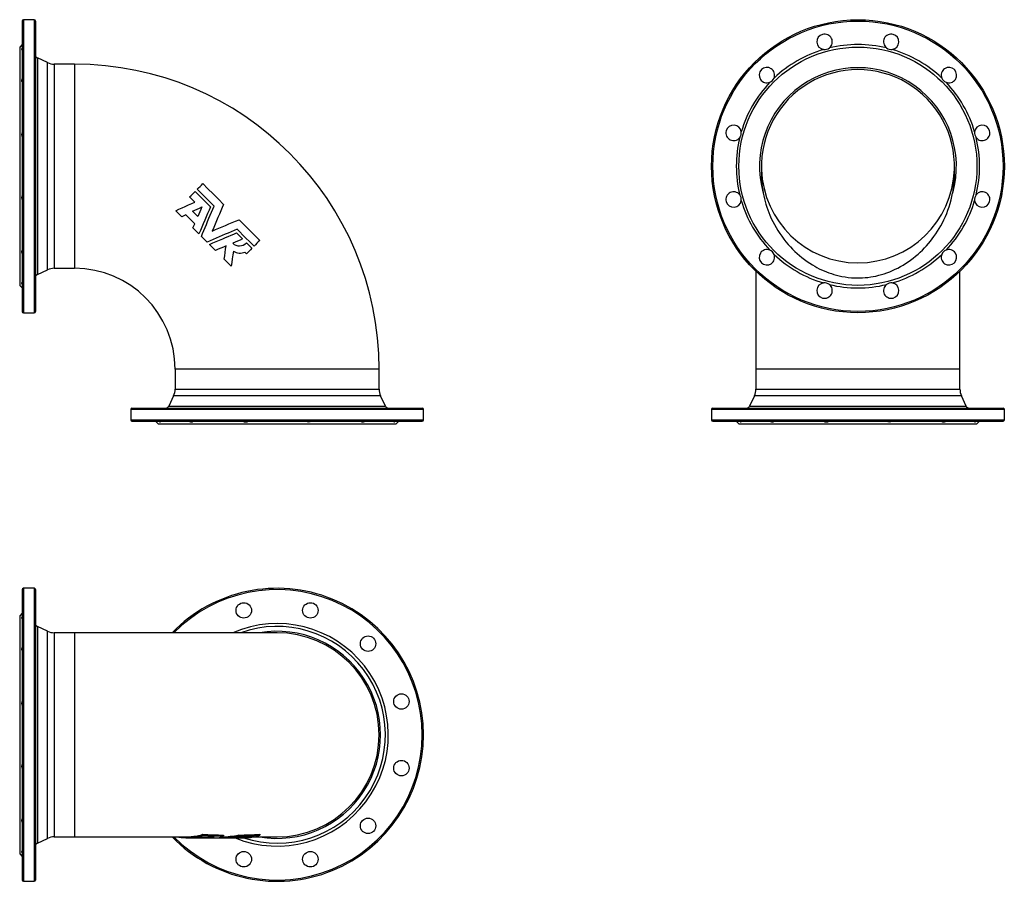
# Model space of a CAD drawing. Extents: x -138 to 1392, y -67 to 1271.
import ezdxf

# ---------------------------------------------------------------- set-up
doc = ezdxf.new("R2010")
doc.units = 0
doc.layers.get('0').update_dxf_attribs({"linetype": 'CONTINUOUS'})

msp = doc.modelspace()

# ---------------------------------------------------------------- linework, layer by layer
at = {"color": 7, "linetype": 'CONTINUOUS'}
for p, q in [((-115.5, 1270.7), (-132, 1270.7)), ((-134, 1268.7), (-134, 817.7)), ((-113.5, 1268.7), (-113.5, 817.7)), ((-134, 1232.2), (-138, 1228.2)), ((-138, 1228.2), (-138, 858.2)), ((-94.7, 1204.1), (-110.6, 1211.5)), ((-53, 1201.7), (-84.2, 1201.7)), ((134.3, 987.4), (126.1, 995.7)), ((134.5, 1004.1), (158.4, 980.2)), ((113.8, 964.8), (104.5, 974.1)), ((134, 953.9), (120.2, 967.6)), ((138.7, 965.2), (130.4, 973.5)), ((140.6, 938), (131.2, 947.4)), ((153.1, 925.5), (144.3, 934.3)), ((198.9, 939.7), (208.3, 930.2)), ((166.1, 912.5), (156.7, 921.9)), ((214.4, 924.1), (222.9, 915.7)), ((214.4, 907.3), (211.9, 909.8)), ((190.8, 887.8), (179.8, 898.8)), ((-110.6, 875), (-94.7, 882.4)), ((-84.2, 884.7), (-53, 884.7)), ((1006.1, 880), (1006.1, 728.2)), ((1323.1, 728.2), (1323.1, 880)), ((-138, 858.2), (-134, 854.2)), ((-132, 815.7), (-115.5, 815.7)), ((103.5, 728.2), (103.5, 697.1)), ((420.5, 697.1), (420.5, 728.2)), ((1006.1, 728.2), (1006.1, 697.1)), ((1323.1, 697.1), (1323.1, 728.2)), ((101.1, 686.5), (93.7, 670.6)), ((430.2, 670.6), (422.8, 686.5)), ((1003.7, 686.5), (996.3, 670.6)), ((1332.8, 670.6), (1325.4, 686.5)), ((34.5, 665.7), (34.5, 649.2)), ((36.5, 667.7), (487.5, 667.7)), ((489.5, 649.2), (489.5, 665.7)), ((937.1, 665.7), (937.1, 649.2)), ((939.1, 667.7), (1164.6, 667.7)), ((1164.6, 667.7), (1390.1, 667.7)), ((1392.1, 649.2), (1392.1, 665.7)), ((36.5, 647.2), (487.5, 647.2)), ((73, 647.2), (77, 643.2)), ((77, 643.2), (447, 643.2)), ((447, 643.2), (451, 647.2)), ((939.1, 647.2), (1164.6, 647.2)), ((975.6, 647.2), (979.6, 643.2)), ((979.6, 643.2), (1164.6, 643.2)), ((1164.6, 647.2), (1390.1, 647.2)), ((1164.6, 643.2), (1349.6, 643.2)), ((1349.6, 643.2), (1353.6, 647.2)), ((-134, 385.7), (-134, 160.2)), ((-115.5, 387.7), (-132, 387.7)), ((-113.5, 385.7), (-113.5, 160.2)), ((-134, 349.2), (-138, 345.2)), ((-138, 345.2), (-138, 160.2)), ((-94.7, 321.1), (-110.6, 328.5)), ((-53, 318.7), (-84.2, 318.7)), ((262, 318.7), (-53, 318.7)), ((-138, 160.2), (-138, -24.8)), ((-134, 160.2), (-134, -65.3)), ((-113.5, 160.2), (-113.5, -65.3)), ((-84.2, 1.7), (-53, 1.7)), ((-53, 1.7), (126.1, 1.7)), ((126.1, 1.9), (126.1, 0.4)), ((134.3, 0.3), (126.1, 0.4)), ((129.2, 0.2), (139.5, 0.2)), ((134.5, 2.8), (137.8, 2.7)), ((134.5, 2.8), (134.5, 1.3)), ((137.8, 3.4), (137.8, 1.9)), ((142.8, 0.2), (152.8, 0.2)), ((146.6, 5.7), (146.6, 4.2)), ((156.5, 0.2), (166.3, 0.2)), ((158.4, 1.4), (158.4, 0.8)), ((173.1, 0.2), (182.2, 0.2)), ((178.8, 4.6), (178.8, 3.1)), ((185.5, 0.2), (193.7, 0.2)), ((195.4, 0.2), (205.5, 0.2)), ((198.9, 1.2), (198.9, 0.8)), ((198.9, 0.8), (208.3, 1)), ((202.8, 4.6), (202.8, 3.1)), ((208.3, 1.4), (208.3, 1)), ((214.4, 0.4), (211.9, 0.4)), ((214.4, 1.6), (214.4, 1.1)), ((214.4, 1.1), (222.9, 1.3)), ((222.9, 1.8), (222.9, 1.3)), ((222.9, 1.7), (262, 1.7)), ((235, 5.7), (235, 4.2)), ((-110.6, -8), (-94.7, -0.6)), ((-138, -24.8), (-134, -28.8)), ((-132, -67.3), (-115.5, -67.3))]:
    msp.add_line(p, q, dxfattribs=at)
at = {"color": 8, "linetype": 'CONTINUOUS'}
for p, q in [((-132, 1270.7), (-132, 815.7)), ((-115.5, 1270.7), (-115.5, 815.7)), ((-110.6, 1211.5), (-110.6, 875)), ((-94.7, 882.4), (-94.7, 1204.1)), ((-84.2, 1201.7), (-84.2, 884.7)), ((-53, 1201.7), (-53, 884.7)), ((420.5, 728.2), (103.5, 728.2)), ((1323.1, 728.2), (1006.1, 728.2)), ((103.5, 697.1), (420.5, 697.1)), ((1006.1, 697.1), (1164.6, 697.1)), ((1164.6, 697.1), (1323.1, 697.1)), ((422.8, 686.5), (101.1, 686.5)), ((1164.6, 686.5), (1003.7, 686.5)), ((1325.4, 686.5), (1164.6, 686.5)), ((34.5, 665.7), (489.5, 665.7)), ((93.7, 670.6), (430.2, 670.6)), ((937.1, 665.7), (1164.6, 665.7)), ((996.3, 670.6), (1164.6, 670.6)), ((1164.6, 670.6), (1332.8, 670.6)), ((1164.6, 665.7), (1392.1, 665.7)), ((34.5, 649.2), (489.5, 649.2)), ((937.1, 649.2), (1164.6, 649.2)), ((1164.6, 649.2), (1392.1, 649.2)), ((-132, 387.7), (-132, 160.2)), ((-115.5, 387.7), (-115.5, 160.2)), ((-110.6, 328.5), (-110.6, 160.2)), ((-94.7, -0.6), (-94.7, 321.1)), ((-84.2, 318.7), (-84.2, 1.7)), ((-53, 318.7), (-53, 160.2)), ((-132, 160.2), (-132, -67.3)), ((-115.5, 160.2), (-115.5, -67.3)), ((-110.6, 160.2), (-110.6, -8)), ((-53, 160.2), (-53, 1.7))]:
    msp.add_line(p, q, dxfattribs=at)
at = {"color": 7, "linetype": 'CONTINUOUS', "flags": 128}
for points in [[(-134, 1227), (-134.4, 1226.4), (-134.6, 1225.9), (-134.9, 1225.5), (-135, 1225.1), (-135, 1224.8), (-135, 1224.6), (-134.9, 1224.5), (-134.7, 1224.4), (-134.4, 1224.4), (-134, 1224.5)], [(-134, 1180.1), (-134.4, 1179.3), (-134.6, 1178.5), (-134.9, 1177.7), (-135, 1176.9), (-135, 1176.2), (-135, 1175.5), (-134.9, 1174.9), (-134.7, 1174.4), (-134.4, 1174), (-134, 1173.5)], [(137.8, 1007.5), (140, 1009.7), (142.2, 1011.9), (144.4, 1014), (146.6, 1016.2)], [(146.6, 1016.2), (154.6, 1008.2), (162.7, 1000.1), (170.7, 992.1), (178.8, 984)], [(126.1, 995.7), (128.2, 997.8), (130.3, 999.9), (132.4, 1002), (134.5, 1004.1)], [(164, 981.3), (150.9, 994.4), (144.4, 1000.9), (137.8, 1007.5)], [(1017.3, 1001.6), (1018.2, 997.2), (1019.2, 992.8), (1020.3, 988.5), (1021.6, 984.1), (1023, 979.8), (1024.4, 975.5), (1026, 971.3), (1027.8, 967), (1029.9, 962.2), (1032.2, 957.4), (1034.7, 952.6), (1037.3, 948), (1040, 943.4), (1043, 938.8), (1046.1, 934.4), (1049.4, 930), (1052.8, 925.7), (1056.3, 921.5), (1059.6, 917.9), (1063, 914.4), (1066.4, 911), (1070, 907.7), (1073.7, 904.5), (1077.5, 901.3), (1081.5, 898.3), (1085.5, 895.4), (1089.7, 892.6), (1093.9, 890), (1097.4, 887.9), (1100.9, 886), (1104.5, 884.1), (1108.2, 882.3), (1111.9, 880.7), (1115.7, 879.1), (1119.5, 877.7), (1123.3, 876.4), (1127.3, 875.1), (1131.5, 874), (1135.6, 872.9), (1139.8, 872.1), (1144.6, 871.2), (1149.5, 870.5), (1154.4, 870.1), (1159.3, 869.8), (1163.5, 869.7), (1167.7, 869.7), (1171.9, 869.9), (1176, 870.2), (1180.2, 870.6), (1184.4, 871.2), (1188.5, 871.9), (1192.6, 872.7), (1196.9, 873.8), (1201.2, 874.9), (1205.5, 876.3), (1209.7, 877.7), (1214, 879.4), (1218.3, 881.2), (1222.5, 883.1), (1226.6, 885.1), (1230.7, 887.3), (1234.8, 889.7), (1238.7, 892.1), (1242.5, 894.6), (1246.5, 897.4), (1250.4, 900.4), (1254.2, 903.5), (1258, 906.7), (1261.4, 909.8), (1264.7, 913), (1268, 916.3), (1271.2, 919.7), (1274.2, 923.2), (1277.2, 926.8), (1280.1, 930.4), (1282.8, 934.1), (1285.6, 938.1), (1288.3, 942.1), (1290.8, 946.3), (1293.3, 950.5), (1295.8, 955.3), (1298.2, 960.1), (1300.5, 965), (1302.6, 969.9), (1304.5, 975), (1306.3, 980.2), (1307.9, 985.5), (1309.4, 990.8), (1310.7, 996.2), (1311.8, 1001.6)], [(104.5, 974.1), (109.4, 976.3), (114.4, 978.5), (119.3, 980.7), (124.3, 983), (129.3, 985.2), (134.3, 987.4)], [(130.4, 973.5), (134, 975.1), (137.6, 976.7), (141.3, 978.3), (144.9, 979.9)], [(144.9, 979.9), (143.4, 976.2), (141.8, 972.5), (140.2, 968.9), (138.7, 965.2)], [(158.4, 980.2), (156.2, 974.9), (154, 969.7), (151.8, 964.4), (149.6, 959.2), (147.3, 953.9), (145.1, 948.5), (142.9, 943.2), (140.6, 938)], [(144.3, 934.3), (146.2, 938.9), (148.2, 943.6), (150.1, 948.2), (152.1, 952.9), (154, 957.5), (156, 962.3), (158, 967), (160, 971.8), (162.1, 976.5), (164, 981.3)], [(178.8, 984), (176.6, 978.9), (174.5, 973.8), (172.3, 968.7), (170.1, 963.5), (167.9, 958.3), (165.7, 953), (163.5, 947.8), (161.3, 942.6)], [(120.2, 967.6), (117, 966.2), (113.8, 964.8)], [(131.2, 947.4), (132.6, 950.7), (134, 953.9)], [(161.3, 942.6), (166.5, 944.7), (171.6, 946.9), (176.8, 949.1), (181.9, 951.3), (187.2, 953.5), (192.4, 955.7), (197.6, 957.9), (202.8, 960)], [(202.8, 960), (210.8, 952), (218.9, 943.9), (226.9, 935.9), (235, 927.8)], [(200, 945.3), (195.4, 943.4), (190.7, 941.4), (186.1, 939.4), (181.4, 937.5), (176.7, 935.5), (172, 933.5), (167.2, 931.5), (162.5, 929.5), (157.8, 927.5), (153.1, 925.5)], [(156.7, 921.9), (161.9, 924.1), (167.1, 926.3), (172.3, 928.5), (177.6, 930.7), (181.8, 932.5), (186.1, 934.3), (190.4, 936.1), (194.7, 937.9), (198.9, 939.7)], [(226.2, 919.1), (219.7, 925.6), (213.1, 932.2), (200, 945.3)], [(182.7, 919.5), (178.6, 917.7), (174.4, 916), (170.3, 914.2), (166.1, 912.5)], [(179.8, 898.8), (180.6, 903.9), (181.3, 909.1), (182, 914.3), (182.7, 919.5)], [(208.3, 930.2), (204.5, 928.6), (200.7, 927), (196.8, 925.4), (193, 923.8)], [(235, 927.8), (232.8, 925.7), (230.6, 923.5), (228.4, 921.3), (226.2, 919.1)], [(-134, 912.9), (-134.4, 912.6), (-134.6, 912.1), (-134.9, 911.6), (-135, 911), (-135, 910.3), (-135, 909.6), (-134.9, 908.8), (-134.7, 908.1), (-134.4, 907.3), (-134, 906.3)], [(194.1, 911.2), (193.2, 905.4), (192.4, 899.5), (191.6, 893.7), (190.8, 887.8)], [(222.9, 915.7), (220.8, 913.6), (218.7, 911.5), (216.5, 909.4), (214.4, 907.3)], [(-134, 861.9), (-134.4, 862), (-134.6, 862.1), (-134.9, 862), (-135, 861.9), (-135, 861.6), (-135, 861.3), (-134.9, 861), (-134.7, 860.6), (-134.4, 860.1), (-134, 859.5)], [(78.3, 647.2), (78.8, 646.9), (79.3, 646.6), (79.7, 646.4), (80.1, 646.3), (80.4, 646.2), (80.6, 646.3), (80.7, 646.4), (80.8, 646.6), (80.8, 646.9), (80.7, 647.2)], [(125.1, 647.2), (125.9, 646.9), (126.8, 646.6), (127.6, 646.4), (128.3, 646.3), (129.1, 646.2), (129.7, 646.3), (130.3, 646.4), (130.8, 646.6), (131.2, 646.9), (131.7, 647.2)], [(392.3, 647.2), (392.7, 646.9), (393.1, 646.6), (393.7, 646.4), (394.3, 646.3), (394.9, 646.2), (395.7, 646.3), (396.4, 646.4), (397.2, 646.6), (397.9, 646.9), (398.9, 647.2)], [(443.3, 647.2), (443.2, 646.9), (443.2, 646.6), (443.2, 646.4), (443.4, 646.3), (443.6, 646.2), (443.9, 646.3), (444.2, 646.4), (444.6, 646.6), (445.1, 646.9), (445.7, 647.2)], [(980.8, 647.2), (981.4, 646.9), (981.9, 646.6), (982.3, 646.4), (982.7, 646.3), (983, 646.2), (983.2, 646.3), (983.3, 646.4), (983.4, 646.6), (983.4, 646.9), (983.3, 647.2)], [(1027.7, 647.2), (1028.5, 646.9), (1029.3, 646.6), (1030.1, 646.4), (1030.9, 646.3), (1031.6, 646.2), (1032.3, 646.3), (1032.9, 646.4), (1033.4, 646.6), (1033.8, 646.9), (1034.3, 647.2)], [(1294.9, 647.2), (1295.2, 646.9), (1295.7, 646.6), (1296.2, 646.4), (1296.8, 646.3), (1297.5, 646.2), (1298.2, 646.3), (1299, 646.4), (1299.7, 646.6), (1300.5, 646.9), (1301.5, 647.2)], [(1345.9, 647.2), (1345.8, 646.9), (1345.7, 646.6), (1345.8, 646.4), (1345.9, 646.3), (1346.2, 646.2), (1346.5, 646.3), (1346.8, 646.4), (1347.2, 646.6), (1347.7, 646.9), (1348.3, 647.2)], [(-134, 343.9), (-134.4, 343.4), (-134.6, 342.9), (-134.9, 342.5), (-135, 342.1), (-135, 341.8), (-135, 341.6), (-134.9, 341.5), (-134.7, 341.4), (-134.4, 341.4), (-134, 341.5)], [(-134, 297.1), (-134.4, 296.3), (-134.6, 295.5), (-134.9, 294.7), (-135, 293.9), (-135, 293.1), (-135, 292.5), (-134.9, 291.9), (-134.7, 291.4), (-134.4, 291), (-134, 290.5)], [(-134, 29.9), (-134.4, 29.5), (-134.6, 29.1), (-134.9, 28.6), (-135, 27.9), (-135, 27.3), (-135, 26.5), (-134.9, 25.8), (-134.7, 25.1), (-134.4, 24.3), (-134, 23.3)], [(134.5, 1.3), (146.4, 1), (158.4, 0.8)], [(164, 1.3), (150.9, 1.5), (144.4, 1.7), (137.8, 1.9)], [(139.5, 0.2), (141.3, 0.2), (144.9, 0.3)], [(144.9, 0.3), (143.4, 0.2), (141.8, 0.3)], [(146.6, 5.7), (154.6, 5.3), (162.7, 5), (170.7, 4.8), (178.8, 4.6)], [(146.6, 4.2), (154.6, 3.8), (162.7, 3.5), (170.7, 3.3), (178.8, 3.1)], [(226.2, 1.9), (219.7, 1.7), (213.1, 1.5), (200, 1.3)], [(202.8, 4.6), (210.8, 4.8), (218.9, 5), (226.9, 5.3), (235, 5.7)], [(202.8, 3.1), (210.8, 3.3), (218.9, 3.5), (226.9, 3.8), (235, 4.2)], [(-134, -21.1), (-134.4, -21), (-134.6, -21), (-134.9, -21), (-135, -21.2), (-135, -21.4), (-135, -21.7), (-134.9, -22), (-134.7, -22.4), (-134.4, -22.9), (-134, -23.5)]]:
    msp.add_lwpolyline(points, dxfattribs=at)
at = {"color": 7, "linetype": 'CONTINUOUS'}
for centre, radius in [((1164.6, 1043.2), 227.5), ((1164.6, 1043.2), 185), ((210.2, 353.4), 12), ((313.7, 353.4), 12), ((403.4, 301.7), 12), ((455.2, 212), 12), ((455.2, 108.5), 12), ((403.4, 18.8), 12), ((210.2, -33), 12), ((313.7, -33), 12)]:
    msp.add_circle(centre, radius, dxfattribs=at)
at = {"color": 8, "linetype": 'CONTINUOUS'}
msp.add_circle((1164.6, 1043.2), 225.5, dxfattribs=at)
at = {"color": 7, "linetype": 'CONTINUOUS'}
for centre, radius, start, end in [((-132, 1268.7), 2, 90, 180), ((-115.5, 1268.7), 2, 0, 90), ((1112.8, 1236.4), 12, 307.8598, 262.1402), ((1216.3, 1236.4), 12, 277.8598, 232.1402), ((1164.6, 1043.2), 189, 106.4134, 133.5866), ((1112.8, 1236.4), 12, 262.16, 307.8399), ((1164.6, 1043.2), 189, 76.4134, 103.5866), ((1216.3, 1236.4), 12, 232.1602, 277.8399), ((1164.6, 1043.2), 189, 46.4134, 73.5866), ((-108.5, 1216), 5, 180, 245), ((-84.2, 1226.7), 25, 245, 270), ((-53, 728.2), 473.5, 0, 90), ((1023.1, 1184.7), 12, 337.8598, 292.1402), ((1164.6, 1043.2), 153, 344.2004, 195.7996), ((1306, 1184.7), 12, 247.8598, 202.1402), ((1164.6, 1043.2), 150, 357.9612, 182.0388), ((1023.1, 1184.7), 12, 292.1602, 337.8398), ((1306, 1184.7), 12, 202.1602, 247.8398), ((1164.6, 1043.2), 189, 136.4134, 163.5866), ((1164.6, 1043.2), 189, 16.4134, 43.5866), ((971.4, 1095), 12, 7.8598, 322.1402), ((1357.7, 1095), 12, 217.8598, 172.1402), ((-124.4, 1092.1), 10.7, 154.9953, 205.0047), ((1164.6, 1043.2), 189, 166.4134, 193.5866), ((971.4, 1095), 12, 322.1602, 7.8399), ((1357.8, 1095), 12, 172.16, 217.8399), ((1164.6, 1043.2), 189, 346.4134, 13.5866), ((1186.1, 1032.3), 171.5, 178.1348, 190.3221), ((1164.6, 1043.2), 150, 182.0388, 357.9636), ((1142.9, 1032.3), 171.7, 349.6828, 1.8603), ((-124.4, 994.3), 10.6, 154.9873, 205.0127), ((971.4, 991.5), 12, 37.8598, 352.1402), ((971.4, 991.5), 12, 352.16, 37.8399), ((1357.8, 991.5), 12, 142.1602, 187.8399), ((1357.7, 991.5), 12, 187.8598, 142.1402), ((1164.6, 1043.2), 189, 196.4134, 223.5866), ((1164.6, 1043.2), 189, 316.4134, 343.5866), ((203.5, 935.1), 15.5, 227.0618, 314.9905), ((204.3, 927), 18.8, 236.9924, 294.0739), ((1023.1, 901.8), 12, 67.8598, 22.1402), ((1023.1, 901.8), 12, 22.1602, 67.8398), ((1164.6, 1043.2), 189, 226.4134, 253.5866), ((1164.6, 1043.2), 189, 286.4134, 313.5866), ((1306, 901.8), 12, 157.8598, 112.1402), ((1306, 901.8), 12, 112.1602, 157.8398), ((-108.5, 870.5), 5, 115, 180), ((-84.2, 859.7), 25, 90, 115), ((-53, 728.2), 156.5, 0, 90), ((1112.8, 850.1), 12, 97.8598, 52.1402), ((1112.8, 850), 12, 52.1602, 97.8399), ((1164.6, 1043.2), 189, 256.4134, 283.5866), ((1216.3, 850.1), 12, 127.8598, 82.1402), ((1216.3, 850), 12, 82.16, 127.8399), ((-132, 817.7), 2, 180, 270), ((-115.5, 817.7), 2, 270, 0), ((78.5, 697.1), 25, 335, 0), ((445.5, 697.1), 25, 180, 205), ((981.1, 697.1), 25, 335, 0), ((1348.1, 697.1), 25, 180, 205), ((36.5, 665.7), 2, 90, 180), ((89.2, 672.7), 5, 270, 335), ((434.8, 672.7), 5, 205, 270), ((487.5, 665.7), 2, 0, 90), ((939.1, 665.7), 2, 90, 180), ((991.8, 672.7), 5, 270, 335), ((1337.3, 672.7), 5, 205, 270), ((1390.1, 665.7), 2, 0, 90), ((36.5, 649.2), 2, 180, 270), ((213.1, 656.9), 10.7, 244.9953, 295.0047), ((310.9, 656.9), 10.6, 244.9873, 295.0127), ((487.5, 649.2), 2, 270, 0), ((939.1, 649.2), 2, 180, 270), ((1115.7, 656.9), 10.7, 244.9953, 295.0047), ((1213.5, 656.9), 10.6, 244.9873, 295.0127), ((1390.1, 649.2), 2, 270, 0), ((-132, 385.7), 2, 90, 180), ((-115.5, 385.7), 2, 0, 90), ((262, 160.2), 227.5, 224.1631, 135.8369), ((-108.5, 333), 5, 180, 245), ((-84.2, 343.7), 25, 245, 270), ((262, 160.2), 158.5, 0, 90), ((-124.4, 209.1), 10.7, 154.9953, 205.0047), ((262, 160.2), 158.5, 270, 0), ((-124.4, 111.3), 10.6, 154.9873, 205.0127), ((-84.2, -23.3), 25, 90, 115), ((129.2, 184.6), 184.4, 262.6907, 271.5823), ((121.1, 84.7), 82.9, 273.452, 279.3072), ((121.1, 83.9), 83.7, 273.4184, 279.2212), ((120.5, 87.4), 85.7, 281.6565, 287.695), ((120.5, 86.6), 86.4, 281.5474, 287.5309), ((153.1, 24.4), 24.2, 269.1067, 282.6347), ((156.6, 27.2), 27, 265.7296, 286.0798), ((166.3, 29), 28.8, 269.9969, 295.7378), ((173.4, 152.4), 152.1, 268.1061, 281.1352), ((174.1, 146.6), 144.8, 270.5203, 281.4304), ((182.6, 143.9), 143.6, 269.8107, 276.9547), ((185.7, 145.8), 145.6, 269.242, 275.215), ((194, 141.9), 141.7, 269.8759, 275.8117), ((198.2, 149.8), 149.6, 268.9184, 276.229), ((205.9, 151.4), 151.2, 269.83, 272.2806), ((209.5, 83.9), 83.7, 273.4181, 279.2214), ((208.9, 86.6), 86.4, 281.5476, 287.5307), ((-108.5, -12.6), 5, 115, 180), ((-132, -65.3), 2, 180, 270), ((-115.5, -65.3), 2, 270, 0)]:
    msp.add_arc(centre, radius, start, end, dxfattribs=at)
at = {"color": 8, "linetype": 'CONTINUOUS'}
for radius, start, end in [(225.5, 224.6587, 135.3413), (172.8, 247.8203, 113.4622), (168.3, 251.945, 109.6048), (160.8, 260.2099, 99.7901)]:
    msp.add_arc((262, 160.2), radius, start, end, dxfattribs=at)

doc.saveas('drawing.dxf')
